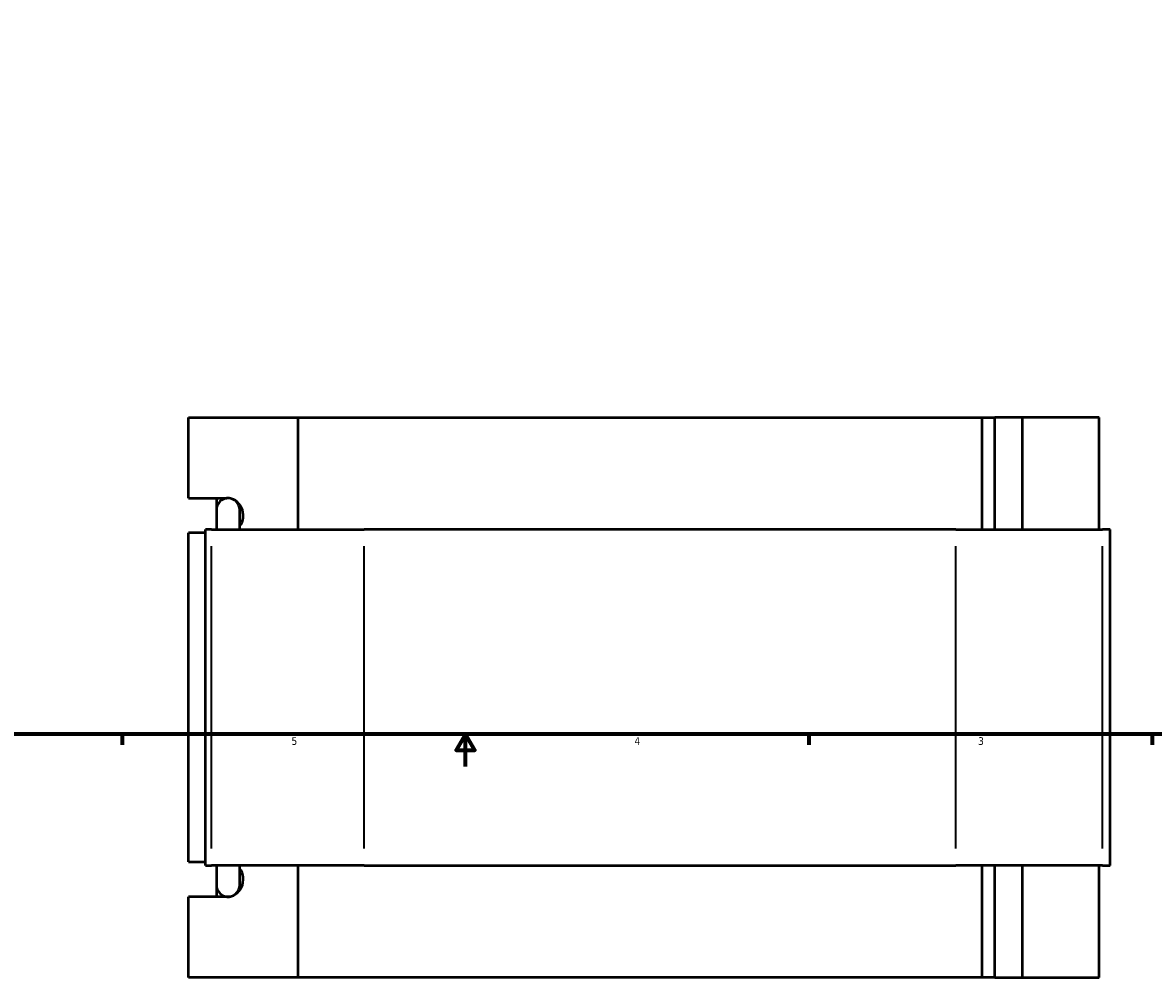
# Model space of a CAD drawing. Header units: inches. Extents: x -2.5 to 51, y -2 to 49.7.
# Tile 3 of 9: x 11.5 to 25.5, y -2 to 9.8. Entities that reach past the tile are written whole.
import ezdxf

# ---------------------------------------------------------------- set-up
doc = ezdxf.new("R2010")
doc.units = ezdxf.units.IN
doc.header["$MEASUREMENT"] = 0
for name, color, linetype, lineweight in [('Border (ANSI)', 7, 'Continuous', 70), ('Visible (ANSI)', 7, 'Continuous', 50), ('Visible Narrow (ANSI)', 7, 'Continuous', 35)]:
    doc.layers.add(name, color=color, linetype=linetype, lineweight=lineweight)
doc.styles.add('Note Text (ANSI)', font='tahoma.ttf')

# ---------------------------------------------------------------- blocks, each defined once
blk = doc.blocks.new('Borders Default Border')
at = {"layer": 'Border (ANSI)'}
for p, q in [((12.75, 1), (12.75, 0.866)), ((21.25, 1), (21.25, 0.866)), ((25.5, 1), (25.5, 0.866))]:
    blk.add_line(p, q, dxfattribs=at)
at = {"layer": 'Border (ANSI)', "flags": 128}
for points in [[(0.5, 1), (0.5, 21), (33.5, 21), (33.5, 1), (0.5, 1)], [(17, 0.6), (17, 1), (16.885, 0.8), (17.115, 0.8), (17, 1)]]:
    blk.add_lwpolyline(points, dxfattribs=at)
at = {"layer": 'Border (ANSI)', "color": 5, "true_color": 0x0000ff, "char_height": 0.0945, "attachment_point": 7, "style": 'Note Text (ANSI)'}
for s, insert in [('5', (14.847, 0.864)), ('4', (19.092, 0.866)), ('3', (23.346, 0.864))]:
    blk.add_mtext(s, dxfattribs=dict(at, insert=insert))

msp = doc.modelspace()

# ---------------------------------------------------------------- linework, layer by layer
at = {"layer": 'Visible (ANSI)'}
for p, q in [((13.5719, 3.9213), (13.5719, 4.9178)), ((13.5719, 4.9178), (14.9268, 4.9178)), ((14.9268, 4.9178), (14.9268, 3.5318)), ((14.9268, 4.9178), (23.3951, 4.9178)), ((23.3951, 4.9178), (23.5515, 4.9178)), ((23.3951, 3.5318), (23.3951, 4.9178)), ((23.8953, 4.9178), (23.5515, 4.9178)), ((23.5515, 3.5318), (23.5515, 4.9178)), ((24.8451, 4.9178), (23.8953, 4.9178)), ((23.8953, 3.5318), (23.8953, 4.9178)), ((24.8451, 3.5318), (24.8451, 4.9178)), ((13.5719, 3.9213), (14.0461, 3.9213)), ((13.9231, 3.8145), (13.9231, 3.9213)), ((13.9174, 3.7744), (13.9174, 3.5318)), ((14.2058, 3.5318), (14.2058, 3.7744)), ((13.8561, 3.5318), (13.7822, 3.5318)), ((13.7822, -0.6262), (13.7822, 3.5318)), ((13.8561, 3.5318), (15.7468, 3.5318)), ((23.0701, 3.5318), (15.7468, 3.5318)), ((23.0701, 3.5318), (24.884, 3.5318)), ((24.9802, 3.5318), (24.884, 3.5318)), ((24.9802, -0.6262), (24.9802, 3.5318)), ((13.7822, 3.4888), (13.5719, 3.4888)), ((13.5719, -0.5832), (13.5719, 3.4888)), ((13.5719, -0.5832), (13.7822, -0.5832)), ((13.7822, -0.6262), (13.8561, -0.6262)), ((15.7468, -0.6262), (13.8561, -0.6262)), ((13.9174, -0.6262), (13.9174, -0.8687)), ((14.2058, -0.8687), (14.2058, -0.6262)), ((14.9268, -0.6262), (14.9268, -2.0122)), ((15.7468, -0.6262), (23.0701, -0.6262)), ((24.884, -0.6262), (23.0701, -0.6262)), ((23.3951, -2.0122), (23.3951, -0.6262)), ((23.5515, -2.0122), (23.5515, -0.6262)), ((23.8953, -2.0122), (23.8953, -0.6262)), ((24.8451, -2.0122), (24.8451, -0.6262)), ((24.884, -0.6262), (24.9802, -0.6262)), ((13.9231, -1.0157), (13.9231, -0.9089)), ((14.0461, -1.0157), (13.5719, -1.0157)), ((13.5719, -2.0122), (13.5719, -1.0157)), ((14.9268, -2.0122), (13.5719, -2.0122)), ((23.3951, -2.0122), (14.9268, -2.0122)), ((23.5515, -2.0122), (23.3951, -2.0122)), ((23.5515, -2.0122), (23.8953, -2.0122)), ((23.8953, -2.0122), (24.8451, -2.0122))]:
    msp.add_line(p, q, dxfattribs=at)
for centre, start, end in [((14.0616, 3.7744), 0, 180), ((14.0616, -0.8687), 180, 0)]:
    msp.add_arc(centre, 0.1442, start, end, dxfattribs=at)
for centre, major_axis, start_param, end_param in [((14.0461, 3.7051), (0, 0.2163), 4.0454976, 6.2831853), ((14.0461, -0.7994), (0, -0.2163), 0, 2.2376877)]:
    msp.add_ellipse(centre, major_axis=major_axis, ratio=0.9396926, start_param=start_param, end_param=end_param, dxfattribs=at)
at = {"layer": 'Visible Narrow (ANSI)'}
for p, q in [((13.8561, -0.4183), (13.8561, 3.3239)), ((15.7468, -0.4183), (15.7468, 3.3239)), ((23.0701, -0.4183), (23.0701, 3.3239)), ((24.884, -0.4183), (24.884, 3.3239))]:
    msp.add_line(p, q, dxfattribs=at)

# ---------------------------------------------------------------- block references
msp.add_blockref('Borders Default Border', (0, 0))

doc.saveas('drawing.dxf')
